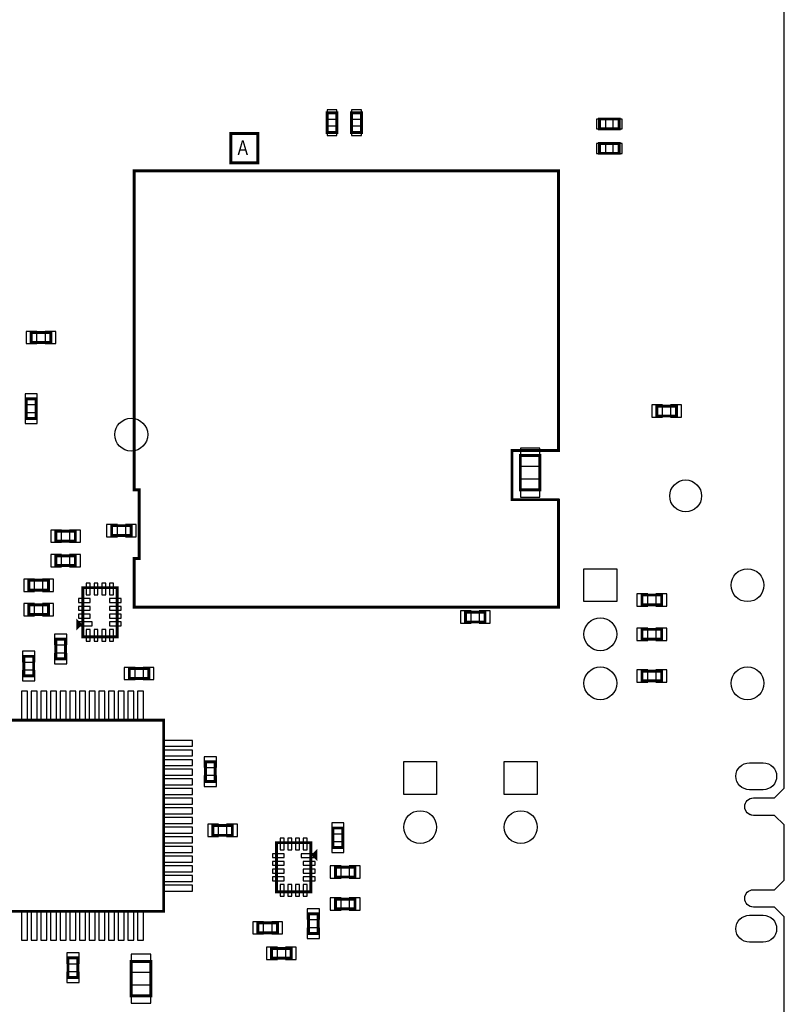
# Model space of a CAD drawing. Extents: x 0 to 7000, y 0 to 5797.
# Tile 10 of 11: x 5442 to 7000, y 1296 to 3304. Entities that reach past the tile are written whole.
import ezdxf

# ---------------------------------------------------------------- set-up
doc = ezdxf.new("R2010")
doc.units = 0
for name, color, linetype in [('BG_OUTLINE', 95, 'CONTINUOUS'), ('PG_ASSEMBLY_BOTTOM', 52, 'CONTINUOUS'), ('PIN_BOTTOM', 1, 'CONTINUOUS')]:
    doc.layers.add(name, color=color, linetype=linetype)

msp = doc.modelspace()

# ---------------------------------------------------------------- linework, layer by layer
at = {"layer": 'BG_OUTLINE'}
for points in [[(7000, 1061.4952), (7000, 1474.6847), (6980.315, 1494.3697), (6937.008, 1494.3697, -1), (6937.008, 1529.8027), (6980.315, 1529.8027), (7000, 1549.4877), (7000, 1661.6922), (6980.315, 1681.3772), (6937.008, 1681.3772, -1), (6937.008, 1716.8102), (6980.315, 1716.8102), (7000, 1736.4952), (7000, 5275.59)], [(7000, 1404.3697), (7000, 1474.6847), (6980.315, 1494.3697), (6937.008, 1494.3697, -0.414214), (6919.2915, 1512.0862, -0.414214), (6937.008, 1529.8027), (6980.315, 1529.8027), (7000, 1549.4877), (7000, 1661.6922), (6980.315, 1681.3772), (6937.008, 1681.3772, -0.414214), (6919.2915, 1699.0937, -0.414214), (6937.008, 1716.8102), (6980.315, 1716.8102), (7000, 1736.4952), (7000, 1806.8102)]]:
    msp.add_lwpolyline(points, format="xyb", dxfattribs=at)
at = {"layer": 'PG_ASSEMBLY_BOTTOM', "const_width": 6}
for points in [[(6088.1205, 3113.59), (6088.1205, 3073.59), (6068.1205, 3073.59), (6068.1205, 3113.59), (6088.1205, 3113.59)], [(6138.1205, 3113.59), (6138.1205, 3073.59), (6118.1205, 3073.59), (6118.1205, 3113.59), (6138.1205, 3113.59)], [(6663.5, 3081.09), (6623.5, 3081.09), (6623.5, 3101.09), (6663.5, 3101.09), (6663.5, 3081.09)], [(5927, 3061.59), (5927, 3011.59), (5872, 3011.59), (5872, 3071.59), (5927, 3071.59), (5927, 3061.59)], [(6663.5, 3031.09), (6623.5, 3031.09), (6623.5, 3051.09), (6663.5, 3051.09), (6663.5, 3031.09)], [(6540, 2975.59), (6540, 2995.59), (5675, 2995.59), (5675, 2345), (5685, 2345), (5685, 2205), (5675, 2205), (5675, 2105.59), (6540, 2105.59), (6540, 2324.4326), (6539.4326, 2325), (6445, 2325), (6445, 2425), (6540, 2425), (6540, 2975.59)], [(5505, 2645.59), (5465, 2645.59), (5465, 2665.59), (5505, 2665.59), (5505, 2645.59)], [(5455, 2490.59), (5455, 2530.59), (5475, 2530.59), (5475, 2490.59), (5455, 2490.59)], [(6740, 2515.59), (6780, 2515.59), (6780, 2495.59), (6740, 2495.59), (6740, 2515.59)], [(6502, 2415), (6502, 2345), (6462, 2345), (6462, 2415), (6502, 2415)], [(5669, 2252), (5629, 2252), (5629, 2272), (5669, 2272), (5669, 2252)], [(5515, 2260.59), (5555, 2260.59), (5555, 2240.59), (5515, 2240.59), (5515, 2260.59)], [(5515, 2210.59), (5555, 2210.59), (5555, 2190.59), (5515, 2190.59), (5515, 2210.59)], [(5500, 2140.59), (5460, 2140.59), (5460, 2160.59), (5500, 2160.59), (5500, 2140.59)], [(5570, 2145.59), (5640, 2145.59), (5640, 2045.59), (5570, 2045.59), (5570, 2145.59)], [(6710, 2130.59), (6750, 2130.59), (6750, 2110.59), (6710, 2110.59), (6710, 2130.59)], [(5460, 2110.59), (5500, 2110.59), (5500, 2090.59), (5460, 2090.59), (5460, 2110.59)], [(6350, 2095.59), (6390, 2095.59), (6390, 2075.59), (6350, 2075.59), (6350, 2095.59)], [(5560, 2065.59), (5560, 2075.59), (5565, 2070.59), (5560, 2065.59)], [(6710, 2060.59), (6750, 2060.59), (6750, 2040.59), (6710, 2040.59), (6710, 2060.59)], [(5515, 2000.59), (5515, 2040.59), (5535, 2040.59), (5535, 2000.59), (5515, 2000.59)], [(5470, 2005.59), (5470, 1965.59), (5450, 1965.59), (5450, 2005.59), (5470, 2005.59)], [(5705, 1960.59), (5665, 1960.59), (5665, 1980.59), (5705, 1980.59), (5705, 1960.59)], [(6710, 1975.59), (6750, 1975.59), (6750, 1955.59), (6710, 1955.59), (6710, 1975.59)], [(5345, 1875.59), (5735, 1875.59), (5735, 1485.59), (5345, 1485.59), (5345, 1875.59)], [(5840, 1790.59), (5840, 1750.59), (5820, 1750.59), (5820, 1790.59), (5840, 1790.59)], [(5875, 1640.59), (5835, 1640.59), (5835, 1660.59), (5875, 1660.59), (5875, 1640.59)], [(6100, 1655.59), (6100, 1615.59), (6080, 1615.59), (6080, 1655.59), (6100, 1655.59)], [(6035, 1525.59), (5965, 1525.59), (5965, 1625.59), (6035, 1625.59), (6035, 1525.59)], [(6045, 1605.59), (6045, 1595.59), (6040, 1600.59), (6045, 1605.59)], [(6125, 1555.59), (6085, 1555.59), (6085, 1575.59), (6125, 1575.59), (6125, 1555.59)], [(6085, 1510.59), (6125, 1510.59), (6125, 1490.59), (6085, 1490.59), (6085, 1510.59)], [(6030, 1440.59), (6030, 1480.59), (6050, 1480.59), (6050, 1440.59), (6030, 1440.59)], [(5927, 1462), (5967, 1462), (5967, 1442), (5927, 1442), (5927, 1462)], [(5955, 1410), (5995, 1410), (5995, 1390), (5955, 1390), (5955, 1410)], [(5540, 1350.59), (5540, 1390.59), (5560, 1390.59), (5560, 1350.59), (5540, 1350.59)], [(5709, 1383.41), (5709, 1313.41), (5669, 1313.41), (5669, 1383.41), (5709, 1383.41)]]:
    msp.add_lwpolyline(points, dxfattribs=at)
at = {"layer": 'PIN_BOTTOM'}
for points in [[(6088.1205, 3119.6254), (6068.1205, 3119.6254), (6068.1205, 3100.6254), (6088.1205, 3100.6254)], [(6138.1205, 3119.6254), (6118.1205, 3119.6254), (6118.1205, 3100.6254), (6138.1205, 3100.6254)], [(6636.4646, 3081.09), (6636.4646, 3101.09), (6617.4646, 3101.09), (6617.4646, 3081.09)], [(6669.5354, 3081.09), (6669.5354, 3101.09), (6650.5354, 3101.09), (6650.5354, 3081.09)], [(6088.1205, 3086.5546), (6068.1205, 3086.5546), (6068.1205, 3067.5546), (6088.1205, 3067.5546)], [(6138.1205, 3086.5546), (6118.1205, 3086.5546), (6118.1205, 3067.5546), (6138.1205, 3067.5546)], [(6636.4646, 3031.09), (6636.4646, 3051.09), (6617.4646, 3051.09), (6617.4646, 3031.09)], [(6669.5354, 3031.09), (6669.5354, 3051.09), (6650.5354, 3051.09), (6650.5354, 3031.09)], [(5476.7087, 2643.09), (5476.7087, 2668.09), (5454.7087, 2668.09), (5454.7087, 2643.09)], [(5515.2913, 2643.09), (5515.2913, 2668.09), (5493.2913, 2668.09), (5493.2913, 2643.09)], [(5452.5, 2518.8813), (5477.5, 2518.8813), (5477.5, 2540.8813), (5452.5, 2540.8813)], [(6729.7087, 2518.09), (6729.7087, 2493.09), (6751.7087, 2493.09), (6751.7087, 2518.09)], [(6768.2913, 2518.09), (6768.2913, 2493.09), (6790.2913, 2493.09), (6790.2913, 2518.09)], [(5452.5, 2480.2987), (5477.5, 2480.2987), (5477.5, 2502.2987), (5452.5, 2502.2987)], [(6502, 2429.996), (6462, 2429.996), (6462, 2392.996), (6502, 2392.996)], [(6502, 2367.004), (6462, 2367.004), (6462, 2330.004), (6502, 2330.004)], [(5640.7087, 2249.5), (5640.7087, 2274.5), (5618.7087, 2274.5), (5618.7087, 2249.5)], [(5679.2913, 2249.5), (5679.2913, 2274.5), (5657.2913, 2274.5), (5657.2913, 2249.5)], [(5504.7087, 2263.09), (5504.7087, 2238.09), (5526.7087, 2238.09), (5526.7087, 2263.09)], [(5543.2913, 2263.09), (5543.2913, 2238.09), (5565.2913, 2238.09), (5565.2913, 2263.09)], [(5504.7087, 2213.09), (5504.7087, 2188.09), (5526.7087, 2188.09), (5526.7087, 2213.09)], [(5543.2913, 2213.09), (5543.2913, 2188.09), (5565.2913, 2188.09), (5565.2913, 2213.09)], [(6658.5, 2117.09), (6591.5, 2117.09), (6591.5, 2184.09), (6658.5, 2184.09)], [(5471.7087, 2138.09), (5471.7087, 2163.09), (5449.7087, 2163.09), (5449.7087, 2138.09)], [(5510.2913, 2138.09), (5510.2913, 2163.09), (5488.2913, 2163.09), (5488.2913, 2138.09)], [(5585.378, 2154.834), (5577.378, 2154.834), (5577.378, 2130.834), (5585.378, 2130.834)], [(5601.126, 2154.834), (5593.126, 2154.834), (5593.126, 2130.834), (5601.126, 2130.834)], [(5616.874, 2154.834), (5608.874, 2154.834), (5608.874, 2130.834), (5616.874, 2130.834)], [(5632.622, 2154.834), (5624.622, 2154.834), (5624.622, 2130.834), (5632.622, 2130.834)], [(6699.7087, 2133.09), (6699.7087, 2108.09), (6721.7087, 2108.09), (6721.7087, 2133.09)], [(6738.2913, 2133.09), (6738.2913, 2108.09), (6760.2913, 2108.09), (6760.2913, 2133.09)], [(5449.7087, 2113.09), (5449.7087, 2088.09), (5471.7087, 2088.09), (5471.7087, 2113.09)], [(5488.2913, 2113.09), (5488.2913, 2088.09), (5510.2913, 2088.09), (5510.2913, 2113.09)], [(5561.504, 2123.212), (5561.504, 2115.212), (5585.504, 2115.212), (5585.504, 2123.212)], [(5624.496, 2123.212), (5624.496, 2115.212), (5648.496, 2115.212), (5648.496, 2123.212)], [(5561.504, 2107.464), (5561.504, 2099.464), (5585.504, 2099.464), (5585.504, 2107.464)], [(5561.504, 2091.716), (5561.504, 2083.716), (5585.504, 2083.716), (5585.504, 2091.716)], [(5624.496, 2107.464), (5624.496, 2099.464), (5648.496, 2099.464), (5648.496, 2107.464)], [(5624.496, 2091.716), (5624.496, 2083.716), (5648.496, 2083.716), (5648.496, 2091.716)], [(6339.7087, 2098.09), (6339.7087, 2073.09), (6361.7087, 2073.09), (6361.7087, 2098.09)], [(6378.2913, 2098.09), (6378.2913, 2073.09), (6400.2913, 2073.09), (6400.2913, 2098.09)], [(5561.4725, 2075.968), (5561.4725, 2067.968), (5589.4725, 2067.968), (5589.4725, 2075.968)], [(5624.496, 2075.968), (5624.496, 2067.968), (5648.496, 2067.968), (5648.496, 2075.968)], [(5512.5, 2028.8813), (5537.5, 2028.8813), (5537.5, 2050.8813), (5512.5, 2050.8813)], [(5585.378, 2060.346), (5577.378, 2060.346), (5577.378, 2036.346), (5585.378, 2036.346)], [(5601.126, 2060.346), (5593.126, 2060.346), (5593.126, 2036.346), (5601.126, 2036.346)], [(5616.874, 2060.346), (5608.874, 2060.346), (5608.874, 2036.346), (5616.874, 2036.346)], [(5632.622, 2060.346), (5624.622, 2060.346), (5624.622, 2036.346), (5632.622, 2036.346)], [(6699.7087, 2063.09), (6699.7087, 2038.09), (6721.7087, 2038.09), (6721.7087, 2063.09)], [(6738.2913, 2063.09), (6738.2913, 2038.09), (6760.2913, 2038.09), (6760.2913, 2063.09)], [(5472.5, 2015.8813), (5447.5, 2015.8813), (5447.5, 1993.8813), (5472.5, 1993.8813)], [(5512.5, 1990.2987), (5537.5, 1990.2987), (5537.5, 2012.2987), (5512.5, 2012.2987)], [(5472.5, 1977.2987), (5447.5, 1977.2987), (5447.5, 1955.2987), (5472.5, 1955.2987)], [(5676.7087, 1958.09), (5676.7087, 1983.09), (5654.7087, 1983.09), (5654.7087, 1958.09)], [(5715.2913, 1958.09), (5715.2913, 1983.09), (5693.2913, 1983.09), (5693.2913, 1958.09)], [(6699.7087, 1978.09), (6699.7087, 1953.09), (6721.7087, 1953.09), (6721.7087, 1978.09)], [(6738.2913, 1978.09), (6738.2913, 1953.09), (6760.2913, 1953.09), (6760.2913, 1978.09)], [(5457.4175, 1934.499), (5445.4175, 1934.499), (5445.4175, 1875.499), (5457.4175, 1875.499)], [(5477.1025, 1934.499), (5465.1025, 1934.499), (5465.1025, 1875.499), (5477.1025, 1875.499)], [(5496.7875, 1934.499), (5484.7875, 1934.499), (5484.7875, 1875.499), (5496.7875, 1875.499)], [(5516.4725, 1934.499), (5504.4725, 1934.499), (5504.4725, 1875.499), (5516.4725, 1875.499)], [(5536.1575, 1934.499), (5524.1575, 1934.499), (5524.1575, 1875.499), (5536.1575, 1875.499)], [(5555.8425, 1934.499), (5543.8425, 1934.499), (5543.8425, 1875.499), (5555.8425, 1875.499)], [(5575.5275, 1934.499), (5563.5275, 1934.499), (5563.5275, 1875.499), (5575.5275, 1875.499)], [(5595.2125, 1934.499), (5583.2125, 1934.499), (5583.2125, 1875.499), (5595.2125, 1875.499)], [(5614.8975, 1934.499), (5602.8975, 1934.499), (5602.8975, 1875.499), (5614.8975, 1875.499)], [(5634.5825, 1934.499), (5622.5825, 1934.499), (5622.5825, 1875.499), (5634.5825, 1875.499)], [(5654.2675, 1934.499), (5642.2675, 1934.499), (5642.2675, 1875.499), (5654.2675, 1875.499)], [(5673.9525, 1934.499), (5661.9525, 1934.499), (5661.9525, 1875.499), (5673.9525, 1875.499)], [(5693.6375, 1934.499), (5681.6375, 1934.499), (5681.6375, 1875.499), (5693.6375, 1875.499)], [(5734.909, 1834.2275), (5734.909, 1822.2275), (5793.909, 1822.2275), (5793.909, 1834.2275)], [(5734.909, 1814.5425), (5734.909, 1802.5425), (5793.909, 1802.5425), (5793.909, 1814.5425)], [(5734.909, 1794.8575), (5734.909, 1782.8575), (5793.909, 1782.8575), (5793.909, 1794.8575)], [(5842.5, 1800.8813), (5817.5, 1800.8813), (5817.5, 1778.8813), (5842.5, 1778.8813)], [(6291.32, 1723.8304), (6224.32, 1723.8304), (6224.32, 1790.8304), (6291.32, 1790.8304)], [(6496.32, 1723.8304), (6429.32, 1723.8304), (6429.32, 1790.8304), (6496.32, 1790.8304)], [(5734.909, 1775.1725), (5734.909, 1763.1725), (5793.909, 1763.1725), (5793.909, 1775.1725)], [(5734.909, 1755.4875), (5734.909, 1743.4875), (5793.909, 1743.4875), (5793.909, 1755.4875)], [(5842.5, 1762.2987), (5817.5, 1762.2987), (5817.5, 1740.2987), (5842.5, 1740.2987)], [(5734.909, 1735.8025), (5734.909, 1723.8025), (5793.909, 1723.8025), (5793.909, 1735.8025)], [(5734.909, 1716.1175), (5734.909, 1704.1175), (5793.909, 1704.1175), (5793.909, 1716.1175)], [(5734.909, 1696.4325), (5734.909, 1684.4325), (5793.909, 1684.4325), (5793.909, 1696.4325)], [(5734.909, 1676.7475), (5734.909, 1664.7475), (5793.909, 1664.7475), (5793.909, 1676.7475)], [(5734.909, 1657.0625), (5734.909, 1645.0625), (5793.909, 1645.0625), (5793.909, 1657.0625)], [(5846.7087, 1638.09), (5846.7087, 1663.09), (5824.7087, 1663.09), (5824.7087, 1638.09)], [(5885.2913, 1638.09), (5885.2913, 1663.09), (5863.2913, 1663.09), (5863.2913, 1638.09)], [(6102.5, 1665.8813), (6077.5, 1665.8813), (6077.5, 1643.8813), (6102.5, 1643.8813)], [(5734.909, 1637.3775), (5734.909, 1625.3775), (5793.909, 1625.3775), (5793.909, 1637.3775)], [(5972.378, 1610.834), (5980.378, 1610.834), (5980.378, 1634.834), (5972.378, 1634.834)], [(5988.126, 1610.834), (5996.126, 1610.834), (5996.126, 1634.834), (5988.126, 1634.834)], [(6003.874, 1610.834), (6011.874, 1610.834), (6011.874, 1634.834), (6003.874, 1634.834)], [(6019.622, 1610.834), (6027.622, 1610.834), (6027.622, 1634.834), (6019.622, 1634.834)], [(6102.5, 1627.2987), (6077.5, 1627.2987), (6077.5, 1605.2987), (6102.5, 1605.2987)], [(5734.909, 1617.6925), (5734.909, 1605.6925), (5793.909, 1605.6925), (5793.909, 1617.6925)], [(5734.909, 1598.0075), (5734.909, 1586.0075), (5793.909, 1586.0075), (5793.909, 1598.0075)], [(5980.504, 1595.212), (5980.504, 1603.212), (5956.504, 1603.212), (5956.504, 1595.212)], [(5980.504, 1579.464), (5980.504, 1587.464), (5956.504, 1587.464), (5956.504, 1579.464)], [(6043.5275, 1595.212), (6043.5275, 1603.212), (6015.5275, 1603.212), (6015.5275, 1595.212)], [(6043.496, 1579.464), (6043.496, 1587.464), (6019.496, 1587.464), (6019.496, 1579.464)], [(5734.909, 1578.3225), (5734.909, 1566.3225), (5793.909, 1566.3225), (5793.909, 1578.3225)], [(5980.504, 1563.716), (5980.504, 1571.716), (5956.504, 1571.716), (5956.504, 1563.716)], [(6043.496, 1563.716), (6043.496, 1571.716), (6019.496, 1571.716), (6019.496, 1563.716)], [(6096.7087, 1553.09), (6096.7087, 1578.09), (6074.7087, 1578.09), (6074.7087, 1553.09)], [(6135.2913, 1553.09), (6135.2913, 1578.09), (6113.2913, 1578.09), (6113.2913, 1553.09)], [(5734.909, 1558.6375), (5734.909, 1546.6375), (5793.909, 1546.6375), (5793.909, 1558.6375)], [(5980.504, 1547.968), (5980.504, 1555.968), (5956.504, 1555.968), (5956.504, 1547.968)], [(6043.496, 1547.968), (6043.496, 1555.968), (6019.496, 1555.968), (6019.496, 1547.968)], [(5734.909, 1538.9525), (5734.909, 1526.9525), (5793.909, 1526.9525), (5793.909, 1538.9525)], [(5972.378, 1516.346), (5980.378, 1516.346), (5980.378, 1540.346), (5972.378, 1540.346)], [(5988.126, 1516.346), (5996.126, 1516.346), (5996.126, 1540.346), (5988.126, 1540.346)], [(6003.874, 1516.346), (6011.874, 1516.346), (6011.874, 1540.346), (6003.874, 1540.346)], [(6019.622, 1516.346), (6027.622, 1516.346), (6027.622, 1540.346), (6019.622, 1540.346)], [(6074.7087, 1513.09), (6074.7087, 1488.09), (6096.7087, 1488.09), (6096.7087, 1513.09)], [(6113.2913, 1513.09), (6113.2913, 1488.09), (6135.2913, 1488.09), (6135.2913, 1513.09)], [(5457.4175, 1485.681), (5445.4175, 1485.681), (5445.4175, 1426.681), (5457.4175, 1426.681)], [(5477.1025, 1485.681), (5465.1025, 1485.681), (5465.1025, 1426.681), (5477.1025, 1426.681)], [(5496.7875, 1485.681), (5484.7875, 1485.681), (5484.7875, 1426.681), (5496.7875, 1426.681)], [(5516.4725, 1485.681), (5504.4725, 1485.681), (5504.4725, 1426.681), (5516.4725, 1426.681)], [(5536.1575, 1485.681), (5524.1575, 1485.681), (5524.1575, 1426.681), (5536.1575, 1426.681)], [(5555.8425, 1485.681), (5543.8425, 1485.681), (5543.8425, 1426.681), (5555.8425, 1426.681)], [(5575.5275, 1485.681), (5563.5275, 1485.681), (5563.5275, 1426.681), (5575.5275, 1426.681)], [(5595.2125, 1485.681), (5583.2125, 1485.681), (5583.2125, 1426.681), (5595.2125, 1426.681)], [(5614.8975, 1485.681), (5602.8975, 1485.681), (5602.8975, 1426.681), (5614.8975, 1426.681)], [(5634.5825, 1485.681), (5622.5825, 1485.681), (5622.5825, 1426.681), (5634.5825, 1426.681)], [(5654.2675, 1485.681), (5642.2675, 1485.681), (5642.2675, 1426.681), (5654.2675, 1426.681)], [(5673.9525, 1485.681), (5661.9525, 1485.681), (5661.9525, 1426.681), (5673.9525, 1426.681)], [(5693.6375, 1485.681), (5681.6375, 1485.681), (5681.6375, 1426.681), (5693.6375, 1426.681)], [(6027.5, 1468.8813), (6052.5, 1468.8813), (6052.5, 1490.8813), (6027.5, 1490.8813)], [(5916.7087, 1464.5), (5916.7087, 1439.5), (5938.7087, 1439.5), (5938.7087, 1464.5)], [(5955.2913, 1464.5), (5955.2913, 1439.5), (5977.2913, 1439.5), (5977.2913, 1464.5)], [(6027.5, 1430.2987), (6052.5, 1430.2987), (6052.5, 1452.2987), (6027.5, 1452.2987)], [(5944.7087, 1412.5), (5944.7087, 1387.5), (5966.7087, 1387.5), (5966.7087, 1412.5)], [(5983.2913, 1412.5), (5983.2913, 1387.5), (6005.2913, 1387.5), (6005.2913, 1412.5)], [(5537.5, 1378.8813), (5562.5, 1378.8813), (5562.5, 1400.8813), (5537.5, 1400.8813)], [(5709, 1398.406), (5669, 1398.406), (5669, 1361.406), (5709, 1361.406)], [(5537.5, 1340.2987), (5562.5, 1340.2987), (5562.5, 1362.2987), (5537.5, 1362.2987)], [(5709, 1335.414), (5669, 1335.414), (5669, 1298.414), (5709, 1298.414)]]:
    msp.add_lwpolyline(points, close=True, dxfattribs=at)
for points in [[(6928.9135, 1788.6015), (6956.9135, 1788.6015, -1), (6956.9135, 1733.6015), (6928.9135, 1733.6015, -1)], [(6928.9135, 1477.5785), (6956.9135, 1477.5785, -1), (6956.9135, 1422.5785), (6928.9135, 1422.5785, -1)]]:
    msp.add_lwpolyline(points, format="xyb", close=True, dxfattribs=at)
for centre, radius in [((5669, 2457.59), 33.5), ((6799, 2332.59), 32.5), ((6924.9994, 2150.59), 33.5), ((6625, 2050.5902), 33.5), ((6625, 1950.5904), 33.5), ((6924.9994, 1950.5904), 33.5), ((6257.82, 1657.3304), 33.5), ((6462.82, 1657.3304), 33.5)]:
    msp.add_circle(centre, radius, dxfattribs=at)

# ---------------------------------------------------------------- texts
at = {"layer": 'PG_ASSEMBLY_BOTTOM', "text_generation_flag": 2, "width": 0.8}
msp.add_text('A', height=30, dxfattribs=at).set_placement((5907, 3027.59))

doc.saveas('drawing.dxf')
